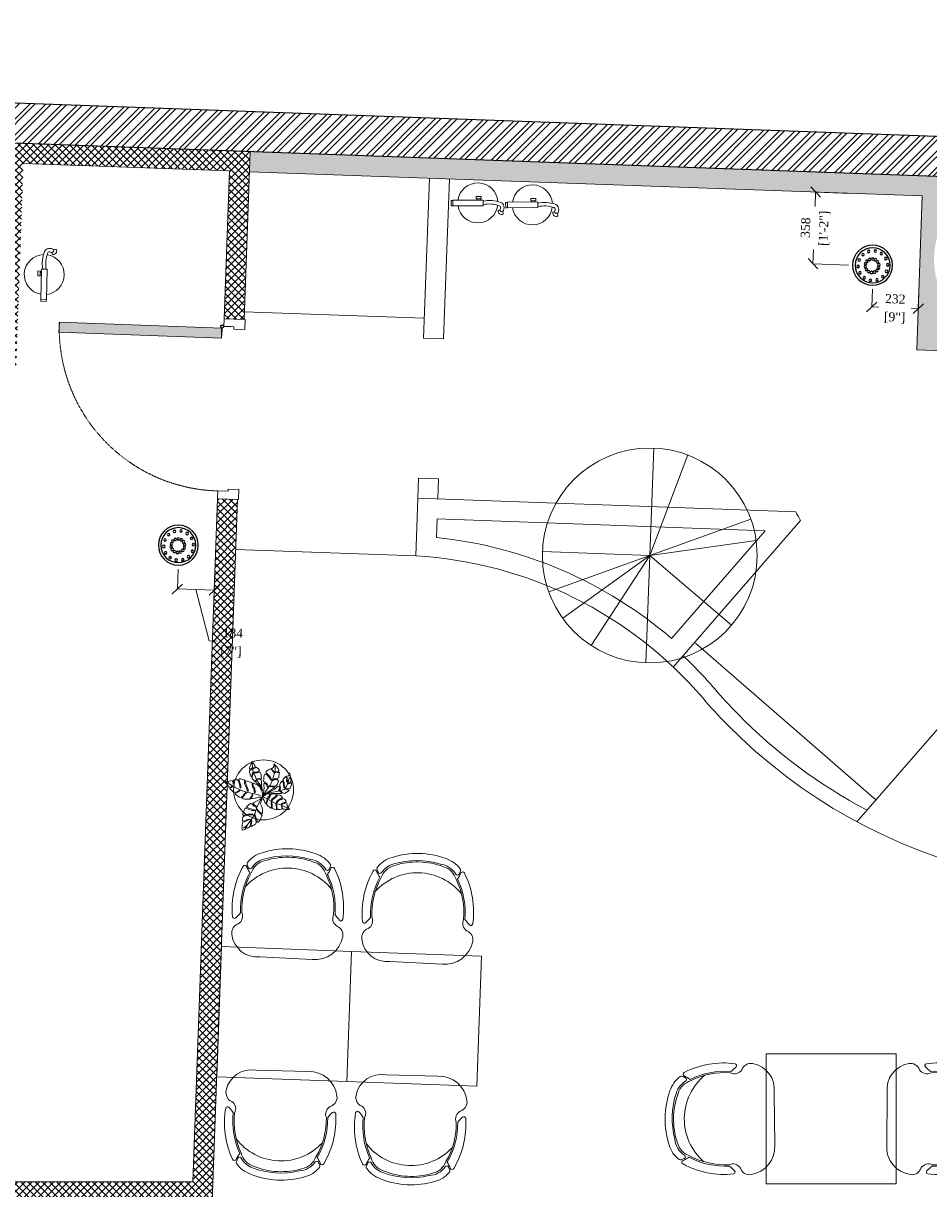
# Model space of a CAD drawing. Header units: millimetres. Extents: x 256680 to 410391, y -77299 to -22623.
# Tile 195 of 241: x 385179 to 389704, y -61474 to -55652. Entities that reach past the tile are written whole.
import ezdxf

# ---------------------------------------------------------------- set-up
doc = ezdxf.new("R2010")
doc.units = ezdxf.units.MM
doc.header["$LTSCALE"] = 2.5
doc.linetypes.add('HIDDEN2 IDS', pattern=[1.666875, 1.11125, -0.555625])
for name, color, linetype, lineweight in [('CKD Equipments', 252, 'Continuous', 0), ('ELEVATION 1', 143, 'Continuous', 18), ('ELEVATION 3', 23, 'Continuous', 13), ('FURNITURES', 30, 'Continuous', 15), ('HATCH LIGHT', 250, 'Continuous', 0), ('HATCH MEDIUM', 251, 'Continuous', 5), ('TREES', 55, 'Continuous', 5), ('WALL', 132, 'Continuous', 25)]:
    doc.layers.add(name, color=color, linetype=linetype, lineweight=lineweight)
doc.layers.add('CKD Plumbing', color=6, linetype='Continuous')
doc.styles.add('CKD_Dimension Text', font='BOOKOSI.TTF')
doc.dimstyles.new('CKD-Dimensions', dxfattribs={"dimtxt": 45, "dimasz": 50, "dimexe": 0, "dimexo": 20, "dimgap": 20, "dimtad": 0, "dimdec": 0, "dimzin": 4, "dimdsep": 46, "dimtxsty": 'CKD_Dimension Text', "dimblk": 'OBLIQUE', "dimcen": 12, "dimclrd": 150, "dimclre": 150, "dimclrt": 7, "dimadec": 0, "dimazin": 2, "dimtfac": 1, "dimtdec": 0, "dimtofl": 0, "dimtmove": 1, "dimatfit": 2, "dimfxl": 1, "dimtfillclr": 7, "dimtolj": 1, "dimtzin": 0, "dimlwd": -1, "dimlwe": -1, "dimarcsym": 0})

# ---------------------------------------------------------------- blocks, each defined once
blk = doc.blocks.new('*U86')
h = blk.add_hatch(color=252)
h.paths.add_polyline_path([(-0.002499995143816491, 0.0152739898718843, 0.7248630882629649), (-0.002499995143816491, 1.231393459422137e-14), (-0.002499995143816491, -0.03600251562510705), (-0.0004999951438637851, -0.03600251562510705), (-0.0004999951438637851, -0.0003832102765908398, 1.209795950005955)])
h.paths.add_polyline_path([(-0.006035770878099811, 0.007636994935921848, -1), (0.006035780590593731, 0.007636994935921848, -1)], flags=16)
blk.add_hatch(color=252).paths.add_polyline_path([(0.007637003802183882, 0.0101369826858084, -0.06360995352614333), (0.008020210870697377, 0.008136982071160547), (0.0436395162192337, 0.00813692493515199), (0.04363951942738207, 0.01013692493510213)])
blk.add_lwpolyline([(-0.002518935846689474, 0.01526776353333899, 0.7239173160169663), (-0.002499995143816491, 1.231393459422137e-14), (-0.002499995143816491, -0.03600251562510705), (-0.0004999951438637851, -0.03600251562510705), (-0.0004999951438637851, -0.0003832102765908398, 1.209795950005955), (-0.002499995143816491, 0.0152739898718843)], format="xyb")
blk.add_lwpolyline([(0.008020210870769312, 0.008136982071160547), (0.0436395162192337, 0.00813692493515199), (0.04363951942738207, 0.01013692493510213), (0.007637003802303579, 0.0101369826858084)])
blk.add_circle((4.85624696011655e-09, 0.007636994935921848), 0.006035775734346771)
blk = doc.blocks.new('*U96')
at = {"true_color": 0xffffff}
h = blk.add_hatch(color=7, dxfattribs=at)
h.dxf.hatch_style = 1
h.paths.add_polyline_path([(-47.52017644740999, -8.520233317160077), (-47.52017644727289, -821.9995470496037), (-97.52017644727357, -821.9995470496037), (-97.52017644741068, -8.520233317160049)])
for points in [[(-849.9994901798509, 50.99999999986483), (-849.9994901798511, 104.9994955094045), (-899.9994901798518, 104.9994955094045), (-899.9994901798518, -1.370974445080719e-10), (-860.9994901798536, -1.370974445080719e-10), (-860.9994901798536, 50.99999999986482), (-849.9994901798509, 50.99999999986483)], [(-50.00000000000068, 51.00000000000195), (-50.00000000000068, 104.9994955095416), (0, 104.9994955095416), (0, 0), (-38.99999999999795, 1.4210854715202e-14), (-38.99999999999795, 51.00000000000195), (-50.00000000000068, 51.00000000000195)]]:
    blk.add_lwpolyline(points)
blk.add_lwpolyline([(-47.52017644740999, -8.520233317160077), (-47.52017644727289, -821.9995470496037), (-97.52017644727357, -821.9995470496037), (-97.52017644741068, -8.520233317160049)], close=True)
at = {"color": 8, "linetype": 'HIDDEN2 IDS', "ltscale": 0.5}
blk.add_arc((-47.4982836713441, -8.467726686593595), 813.5355836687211, 179.4693141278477, 269.9984581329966, dxfattribs=at)
at = {"xscale": 1000, "yscale": 1000, "zscale": 1000, "rotation": 180}
blk.add_blockref('*U86', (-39.49996670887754, -0.3832099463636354), dxfattribs=at)
blk = doc.blocks.new('fe')
at = {"color": 1}
for p, q in [((-120.1766559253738, 44.70558930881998), (-121.9439615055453, 54.24889229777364)), ((-105.5614104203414, 35.20471108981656), (-98.87035802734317, 37.24250937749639))]:
    blk.add_line(p, q, dxfattribs=at)
for points in [[(-22.06789544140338, 14.16045847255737), (128.9422092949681, 14.16045847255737), (128.9422092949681, -14.16045847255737), (-22.06789544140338, -14.16045847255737)], [(128.9422092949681, 13.24089506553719), (138.3485272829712, 13.24089506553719), (138.3485272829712, -13.24089506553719), (128.9422092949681, -13.24089506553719)], [(-11.98682391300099, -20.0721128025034), (11.98682391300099, -20.0721128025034), (11.98682391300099, -32.14981809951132), (-11.98682391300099, -32.14981809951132)], [(-8.052146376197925, -14.16045847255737), (8.052146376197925, -14.16045847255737), (8.052146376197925, -20.0721128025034), (-8.052146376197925, -20.0721128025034)]]:
    blk.add_lwpolyline(points, close=True, dxfattribs=at)
for centre, radius, start, end in [((-113.8758932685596, 41.52544804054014), 17.13919037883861, 353.9086583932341, 111.4977863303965), ((4.784059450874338, 0), 100, 8.140707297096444, 173.3120532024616), ((-87.77755919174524, 23.6440291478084), 38.64312080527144, 146.9734630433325, 188.4435724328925), ((-101.5939094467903, 21.59307063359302), 24.67537348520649, 188.4435724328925, 251.1420191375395), ((-119.0950228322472, 54.7764816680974), 2.897378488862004, 111.4977863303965, 190.4916351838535), ((-117.3282643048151, 33.09549404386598), 11.95439864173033, 10.16238508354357, 103.7845410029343), ((-87.77755919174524, 23.6440291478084), 21.21119354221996, 146.9734630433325, 188.4435724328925), ((-101.5939094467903, 21.59307063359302), 7.24344622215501, 188.4435724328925, 251.1420191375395), ((-53.43427734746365, 152.4164030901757), 146.6477502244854, 249.8567409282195, 282.3503720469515), ((-99.71449078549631, 40.01419514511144), 2.897378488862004, 286.9384141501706, 353.9086583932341), ((-54.14073894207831, 149.9862411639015), 161.5506348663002, 249.9338390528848, 281.4510814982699), ((4.784059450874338, 0), 100, 183.6163695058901, 351.8592927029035)]:
    blk.add_arc(centre, radius, start, end, dxfattribs=at)
blk = doc.blocks.new('04P-CH~1')
blk.add_line((-0.6031483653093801, 0.6001817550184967), (-0.3259178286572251, 0.5969723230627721))
for centre, radius, start, end in [((-0.6123443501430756, 0.4516051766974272), 0.148860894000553, 86.45825840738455, 170.8444097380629), ((-0.3081052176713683, 0.4618155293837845), 0.1363255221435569, 9.13238634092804, 97.50786775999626), ((-0.7091651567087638, 0.4672097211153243), 0.05079066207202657, 170.8444097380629, 251.0023082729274), ((-0.2234067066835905, 0.4739772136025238), 0.05079066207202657, 290.5940558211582, 10.75195435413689), ((-0.3025703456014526, 0.3344026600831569), 0.4559836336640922, 173.9296067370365, 208.6243251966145), ((-0.7461821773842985, 0.3807082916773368), 0.01, 46.56635044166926, 168.9611198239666), ((-0.9103324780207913, 0.20732829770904), 0.2487591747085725, 38.01323135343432, 46.56635044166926), ((-0.7491188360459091, 0.3791521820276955), 0.04638056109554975, 334.7033744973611, 59.67207026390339), ((-0.1810154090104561, 0.3870668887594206), 0.04638056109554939, 121.9242938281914, 206.8929895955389), ((-0.6261439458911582, 0.3298946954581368), 0.4559836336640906, 332.97203889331, 7.666757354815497), ((-0.01507763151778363, 0.2198008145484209), 0.2487591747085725, 135.0300136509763, 143.5831327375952), ((-0.183994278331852, 0.388540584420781), 0.01, 12.63524426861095, 135.0300136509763), ((-0.3124619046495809, 0.3390812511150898), 0.4024527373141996, 176.9456822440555, 208.3688467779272), ((-0.3123134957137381, 0.339010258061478), 0.3953949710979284, 177.0536994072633, 208.5231631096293), ((-0.6165329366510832, 0.3347719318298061), 0.395394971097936, 333.0732009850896, 4.542664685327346), ((-0.6163865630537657, 0.3348470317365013), 0.4024527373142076, 333.2275173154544, 4.650681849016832), ((-0.4650128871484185, 0.4209880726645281), 0.2984630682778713, 220.6847974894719, 320.3883365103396), ((-0.5508516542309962, 0.06342454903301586), 0.143257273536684, 143.8869854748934, 158.532609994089), ((-0.6656831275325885, 0.118019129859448), 0.01, 32.67559531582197, 154.5720803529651), ((-0.5650891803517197, 0.1825388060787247), 0.1, 198.8657511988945, 254.7714601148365), ((-0.565089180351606, 0.1825388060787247), 0.1095070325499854, 212.675595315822, 265.1902148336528), ((-0.359496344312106, 0.1854030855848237), 0.1, 286.8249039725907, 342.7306128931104), ((-0.359496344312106, 0.1854030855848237), 0.1095070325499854, 286.8249039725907, 328.9207687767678), ((-0.2571440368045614, 0.1237108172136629), 0.01, 27.02428373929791, 148.9207687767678), ((-0.37041003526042, 0.06593842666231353), 0.143257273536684, 23.06375409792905, 37.70937861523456), ((-0.37041003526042, 0.06593842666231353), 0.1371488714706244, 18.89788410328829, 27.02428373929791), ((-0.6934768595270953, 0.1195123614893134), 0.01, 200.825950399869, 338.532609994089), ((-0.6722474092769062, 0.1012386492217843), 0.01, 162.6984799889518, 217.1873220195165), ((-0.5508516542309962, 0.06342454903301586), 0.1371488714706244, 154.5720803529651, 162.6984799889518), ((-0.565089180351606, 0.1825388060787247), 0.1445087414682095, 217.1873220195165, 254.7714601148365), ((-0.4661007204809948, 0.4572993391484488), 0.3918096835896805, 251.3561602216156, 290.2402038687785), ((-0.5751096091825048, 0.06345261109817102), 0.01, 75.17077140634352, 85.19021483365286), ((-0.4624460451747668, 0.4792239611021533), 0.4207656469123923, 254.8304803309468, 288.6631076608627), ((-0.359496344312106, 0.1854030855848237), 0.1445087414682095, 286.8249039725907, 324.4090420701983), ((-0.2501148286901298, 0.1071197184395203), 0.01, 324.4090420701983, 18.89788410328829), ((-0.2294026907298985, 0.125977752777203), 0.01, 203.063754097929, 340.7704136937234), ((-0.466082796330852, 0.45601277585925), 0.4350317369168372, 251.6489727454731, 289.9473913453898)]:
    blk.add_arc(centre, radius, start, end)
blk = doc.blocks.new('Table chair 1')
at = {"layer": 'FURNITURES'}
blk.add_lwpolyline([(-325, 325.0000000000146), (-325, -324.9999999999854), (325, -325.0000000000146), (325, 324.9999999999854)], close=True, dxfattribs=at)
at = {"layer": 'FURNITURES', "xscale": 946.5666576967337, "yscale": 946.5666576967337, "zscale": 946.5666576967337, "rotation": 180}
blk.add_blockref('04P-CH~1', (-439.7115410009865, 845.5426168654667), dxfattribs=at)
at = {"layer": 'FURNITURES', "xscale": -946.5666576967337, "yscale": 946.5666576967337, "zscale": 946.5666576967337}
blk.add_blockref('04P-CH~1', (-439.7115410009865, -849.997165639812), dxfattribs=at)
blk = doc.blocks.new('t')
for p, q in [((119721.3923852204, -21429.1354125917), (119721.3923852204, -20655.60342287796)), ((119721.3923852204, -21429.1354125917), (120009.051356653, -20711.07966596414)), ((119721.3923852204, -21429.1354125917), (120195.5751402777, -20817.98694133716)), ((119721.3923852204, -21429.1354125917), (120383.5640484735, -21029.28490615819)), ((118947.8603955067, -21429.1354125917), (120494.9243749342, -21429.1354125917)), ((119721.3923852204, -21429.1354125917), (118988.2113261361, -21675.70644436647)), ((119721.3923852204, -21429.1354125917), (119433.7334137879, -22147.19115921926)), ((119721.3923852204, -21429.1354125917), (119586.6061721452, -22190.83378850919)), ((119721.3923852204, -21429.1354125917), (120200.6937783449, -22036.27782888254))]:
    blk.add_line(p, q)
blk.add_circle((119721.3923852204, -21429.1354125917), 773.5319897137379)
blk = doc.blocks.new('sdfvx')
at = {"layer": 'TREES'}
for p, q in [((2.86361204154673, 3.21350058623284), (23.73006125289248, -7.450467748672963)), ((23.73006125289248, -7.450467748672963), (56.91737611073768, -26.32399523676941)), ((56.91737611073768, -26.32399523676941), (77.69897901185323, -35.44267033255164)), ((77.69897901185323, -35.44267033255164), (104.4082512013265, -43.87995524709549)), ((104.4082512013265, -43.87995524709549), (135.6654313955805, -59.10325100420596)), ((135.6654313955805, -59.10325100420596), (160.2256677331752, -69.68472845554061))]:
    blk.add_line(p, q, dxfattribs=at)
for points in [[(-1.311514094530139, 38.92972212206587), (-10.18105905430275, 63.84178030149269), (-20.10781587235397, 72.73270872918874), (-38.51009541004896, 89.06188571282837), (-41.00375610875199, 94.81125571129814), (-39.95501727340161, 99.22217654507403), (-37.27780286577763, 106.3019538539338), (-39.71516043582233, 109.5550929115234), (-43.78725724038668, 101.4316020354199), (-47.33390058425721, 96.9648959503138), (-51.68741337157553, 101.3227528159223), (-56.33076659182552, 106.5515860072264), (-63.76170922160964, 112.5956916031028), (-64.33504865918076, 123.0454583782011), (-61.424304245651, 131.750439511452), (-57.40851056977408, 142.3701613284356), (-57.86709755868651, 150.7299625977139), (-62.51677031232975, 147.2511340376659), (-63.10268564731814, 140.285516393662), (-66.71195165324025, 129.6073794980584), (-69.91037571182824, 124.6759726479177), (-73.0441718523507, 128.8585132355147), (-76.69494113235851, 140.9945287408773), (-81.1005205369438, 153.6537210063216), (-79.58471439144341, 161.3151002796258), (-71.04017900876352, 168.7959341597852), (-62.37895638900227, 177.0893292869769), (-67.7228996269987, 177.4425510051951), (-73.12940235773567, 171.5842809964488), (-80.68134650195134, 171.0106802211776), (-79.85981813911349, 182.5040589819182), (-74.73891203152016, 195.0384605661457), (-69.73484139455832, 206.7602703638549), (-65.60221224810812, 218.192583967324), (-52.07883578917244, 202.5644181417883), (-49.18072314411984, 193.8541265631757), (-45.23380849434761, 189.5546949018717), (-48.25917171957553, 182.9396082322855), (-55.81326935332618, 179.4634602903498), (-58.1985749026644, 174.4151623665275), (-51.5744312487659, 177.1956095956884), (-43.20720780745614, 180.5549172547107), (-40.12547828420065, 184.6737120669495), (-32.80914716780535, 180.7195517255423), (-24.68177326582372, 173.7459938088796), (-18.76455375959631, 162.9430662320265), (-29.34193159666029, 155.7543889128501), (-42.00637929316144, 154.2566055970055), (-50.89481238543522, 153.0456683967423), (-51.07211702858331, 148.9241929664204), (-42.30037847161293, 149.322518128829), (-31.90238100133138, 149.4872135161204), (-21.44385118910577, 152.9607316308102), (-15.11163098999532, 153.7095978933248), (-10.00545426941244, 145.9260678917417), (-8.329155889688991, 134.4884337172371), (-9.380048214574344, 127.1749657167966), (-7.470219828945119, 117.3625353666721), (-13.92135852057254, 112.8985200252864), (-26.64210934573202, 113.8969676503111), (-32.91594339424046, 113.5544277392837), (-32.97641256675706, 110.2455440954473), (-27.10916935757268, 110.646560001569), (-14.04021384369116, 109.1833100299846), (-8.172970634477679, 109.584325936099), (-7.19934529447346, 90.36852299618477), (-5.877515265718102, 70.68791770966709), (-1.82647467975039, 49.78576445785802)], [(165.2719896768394, 149.4050893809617), (168.0412583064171, 135.6687579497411), (170.3002898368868, 123.2006444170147), (173.6174930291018, 104.0027203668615), (174.1797136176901, 97.3441744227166), (162.8334602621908, 88.85495952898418), (155.3896734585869, 86.38274740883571), (153.3315898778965, 82.63064340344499), (157.8675081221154, 82.48481838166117), (165.2399933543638, 84.46132247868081), (171.4092120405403, 88.63464510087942), (176.3699911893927, 87.92181710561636), (177.7106247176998, 79.63350640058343), (174.0192479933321, 71.56230554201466), (168.4783153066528, 54.14323677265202), (162.5228676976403, 51.45710926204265), (150.8280943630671, 51.11364554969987), (141.0490055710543, 53.53078862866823), (137.7875849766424, 51.97551327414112), (142.0385715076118, 49.84676486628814), (155.0765259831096, 45.44338211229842), (163.0137867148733, 44.30285529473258), (160.9557031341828, 40.55075128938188), (154.2191613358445, 35.95299534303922), (144.2211916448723, 29.7999132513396), (134.0808302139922, 22.6553847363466), (122.4599133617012, 26.34914407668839), (113.0395495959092, 34.78649451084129), (105.244758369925, 36.91850841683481), (109.2107985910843, 32.80673504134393), (116.1533276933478, 28.26731363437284), (115.5122112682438, 23.80559634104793), (108.8495186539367, 23.24501265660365), (87.09071751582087, 23.33571784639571), (50.44957893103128, 25.56490702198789), (31.88103775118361, 26.71515929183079), (52.65531230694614, 37.39151804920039), (75.6276555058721, 49.26994274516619), (91.72870800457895, 66.18355778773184), (103.0672334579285, 64.0482885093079), (104.2653974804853, 54.76849071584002), (97.80613725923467, 41.5292146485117), (99.57673421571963, 39.75688023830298), (106.3870620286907, 48.39186936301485), (109.0176490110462, 59.65142662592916), (105.8351169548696, 69.21636371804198), (104.4944834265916, 77.50467442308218), (110.0303135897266, 87.84076392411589), (118.0464628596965, 97.82044955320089), (126.7596520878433, 91.50863281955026), (127.1029990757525, 76.27991249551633), (130.8476107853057, 60.05644971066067), (135.3097503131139, 55.87344230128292), (133.8292653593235, 66.71172003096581), (131.9950947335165, 78.61283059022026), (132.5700752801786, 89.66175821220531), (128.7490521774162, 98.30648291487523), (124.6430900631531, 104.968233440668), (130.5324722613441, 114.2415611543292), (137.7676609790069, 122.3095473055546), (142.4486741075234, 126.6967142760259), (147.1905723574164, 117.4136611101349), (147.1777492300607, 99.70624846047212), (150.4314419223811, 90.63703964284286), (152.3496813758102, 96.9391614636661), (151.227850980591, 113.7976566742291), (150.3120783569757, 121.51896440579), (146.8446777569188, 129.100917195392), (156.6263214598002, 130.225289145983), (161.3047092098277, 131.0709512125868)], [(-226.3925311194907, 96.29935904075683), (-222.4654913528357, 90.63831571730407), (-218.0922489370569, 84.28750535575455), (-214.3365367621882, 76.70487013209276), (-209.3480222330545, 68.50492093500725), (-205.8379376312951, 62.27814009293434), (-199.3023901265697, 61.77919851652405), (-192.4570504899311, 63.43669180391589), (-184.9919224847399, 69.40697365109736), (-184.1929219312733, 65.77070567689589), (-190.2394092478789, 60.4769138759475), (-199.6742223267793, 59.19150914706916), (-200.2939402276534, 54.87871046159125), (-197.0295536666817, 50.00779412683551), (-188.9581228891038, 41.80502143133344), (-182.0574470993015, 34.65086800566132), (-173.8000297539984, 27.74192986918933), (-164.1173309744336, 30.75244391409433), (-154.8661758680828, 33.8249676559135), (-147.9566012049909, 38.99474006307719), (-141.9101211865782, 44.2884810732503), (-137.8422882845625, 41.94323428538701), (-144.9377790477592, 35.47961719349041), (-151.7854472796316, 30.74117033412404), (-159.8038704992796, 27.05134274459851), (-164.9229649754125, 25.14580054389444), (-168.4397534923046, 22.12968016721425), (-163.3870817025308, 17.44196942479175), (-150.8781807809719, 6.400614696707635), (-141.0162698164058, 1.462072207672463), (-132.0771649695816, -0.702802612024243), (-118.8754827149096, 8.404856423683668), (-112.4549123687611, 19.36725050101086), (-103.6309183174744, 28.66378237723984), (-97.71283058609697, 26.93300581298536), (-106.5346296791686, 20.7174985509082), (-112.0300726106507, 10.0623395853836), (-119.2495025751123, 2.736193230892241), (-124.8644389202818, -2.619557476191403), (-124.6209990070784, -7.056385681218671), (-118.4572837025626, -10.14301662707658), (-108.5311450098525, -11.56933078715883), (-96.63080498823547, -11.51859467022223), (-81.27790417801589, -11.963966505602), (-74.49001788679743, -4.575810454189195), (-66.77255109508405, 9.281569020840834), (-61.95434987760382, 21.35460219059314), (-59.86298373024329, 14.45129063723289), (-66.71728540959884, 0.4699324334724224), (-70.11232238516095, -4.764632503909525), (-71.84090343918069, -7.597587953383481), (-69.992899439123, -10.06403063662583), (-59.20134480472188, -8.533410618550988), (-44.64743724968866, -5.34246368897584), (-36.44528558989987, -3.439765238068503), (-25.8374593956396, -0.1220160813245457), (-18.19093154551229, 0.9801830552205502), (-0.1246812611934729, 1.025312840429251), (-1.286474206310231, 14.39779702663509), (-2.260163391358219, 32.14509972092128), (-6.445294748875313, 42.87077938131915), (-12.97413833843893, 52.61262217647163), (-16.7895692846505, 62.84490567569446), (-27.51244310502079, 70.98850229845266), (-39.34628997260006, 77.53100899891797), (-56.60471859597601, 86.17349640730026), (-59.32032619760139, 82.6020310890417), (-58.71176529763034, 71.50994024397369), (-53.10804912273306, 61.46086233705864), (-47.62820897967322, 50.54919425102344), (-45.41734941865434, 38.34647443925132), (-46.34911028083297, 28.79632798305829), (-49.61802039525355, 27.50526613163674), (-52.69874898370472, 30.58906345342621), (-50.90156488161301, 43.09619487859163), (-57.05857627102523, 55.42572704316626), (-61.18393298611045, 63.50164672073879), (-64.81125287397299, 78.10879951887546), (-64.18708188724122, 88.58358651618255), (-76.39276825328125, 92.53835305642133), (-88.59851778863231, 96.49318051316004), (-100.6802576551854, 101.3105271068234), (-104.6905667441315, 97.92510100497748), (-104.819029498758, 90.90059355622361), (-99.15997717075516, 72.03986893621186), (-94.17372806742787, 60.75890525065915), (-90.23435792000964, 51.38915101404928), (-86.54499796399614, 37.21325272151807), (-91.29451836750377, 34.81443619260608), (-97.07969755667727, 49.73165772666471), (-102.7410007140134, 65.5114694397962), (-110.9296667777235, 82.0946140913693), (-111.5382349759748, 93.18665414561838), (-109.8672555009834, 101.7502418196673), (-113.6252258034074, 106.2519133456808), (-126.6320930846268, 110.7620248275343), (-132.5501103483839, 112.4927912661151), (-142.2306214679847, 112.5632510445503), (-145.3158031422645, 109.4850600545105), (-141.1905168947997, 101.4091505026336), (-139.0415564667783, 88.7751559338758), (-133.3803164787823, 72.99540513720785), (-132.5858394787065, 63.19715897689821), (-133.3914734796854, 57.59051560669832), (-136.7820646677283, 58.51788819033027), (-138.6256155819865, 67.14631918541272), (-142.0073078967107, 80.39761760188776), (-145.6346277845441, 95.0047704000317), (-151.6698803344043, 105.1159087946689), (-161.469892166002, 110.4857260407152), (-166.8966542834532, 109.5047837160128), (-174.915007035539, 105.8149460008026), (-180.2842526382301, 99.10327999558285), (-175.6698284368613, 85.23467773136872), (-179.4345099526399, 80.49339724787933), (-180.9084163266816, 88.62854378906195), (-184.6022293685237, 96.64245376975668), (-187.3730953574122, 101.8826758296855), (-194.7120187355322, 99.85593773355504), (-204.51647635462, 99.0638174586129), (-210.9302723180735, 97.34431447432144), (-219.4997399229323, 99.0158540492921)], [(165.1122014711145, -71.19605071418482), (159.6348838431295, -74.08447243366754), (154.6325227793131, -75.2957577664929), (145.4412452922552, -74.29670194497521), (134.3576304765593, -73.02573096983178), (125.4364802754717, -72.38715459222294), (121.158650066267, -68.55571661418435), (120.5327485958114, -61.71067725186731), (119.4573196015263, -53.51428391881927), (116.3941203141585, -52.43074432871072), (117.7865569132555, -58.42098873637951), (117.9611807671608, -66.16622695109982), (116.4246807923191, -72.3789326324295), (113.3145938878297, -73.86207220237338), (106.1497755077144, -74.44091214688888), (99.25508441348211, -75.38023153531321), (93.80304759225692, -75.24019343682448), (87.54404403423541, -69.51570281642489), (86.65135993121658, -57.80715969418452), (86.11770960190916, -48.08024363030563), (85.67295846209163, -39.97452597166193), (81.70728170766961, -40.69134342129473), (82.19404441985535, -52.98493864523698), (84.03283401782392, -64.82937842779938), (85.55953333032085, -72.12562369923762), (85.96225830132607, -76.04356537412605), (83.93413416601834, -76.71713097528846), (73.97783104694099, -74.3214900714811), (65.64374526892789, -71.83723408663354), (57.62507253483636, -69.39830066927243), (58.12809191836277, -59.1770183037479), (57.73196389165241, -46.25317024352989), (56.07258912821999, -35.39950340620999), (56.30229210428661, -29.32068458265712), (53.87151346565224, -26.07631863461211), (52.06655123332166, -29.67708350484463), (53.04981415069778, -40.75526208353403), (55.16031829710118, -50.70876060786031), (54.83844924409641, -59.6693646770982), (51.13796056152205, -67.50115737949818), (47.03968612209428, -64.66051259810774), (41.68148770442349, -59.38717709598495), (33.7096952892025, -54.38161530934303), (25.83007624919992, -46.494217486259), (25.97413962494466, -34.2912673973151), (29.22828260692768, -20.6052285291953), (28.51348194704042, -12.13899076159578), (25.80764410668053, -15.28859038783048), (24.85661399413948, -21.9070879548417), (24.0834673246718, -31.76789087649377), (22.9981744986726, -37.08038757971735), (23.31032065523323, -41.62869379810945), (20.47188512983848, -41.22083119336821), (16.64533253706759, -36.48919436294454), (11.42466372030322, -28.01887607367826), (8.681661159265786, -20.22624457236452), (3.957563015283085, -10.54051976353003), (0, 0), (6.899559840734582, 7.693825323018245), (15.73507044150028, 13.17938021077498), (21.95697974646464, 18.397110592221), (29.34816374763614, 20.55179583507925), (39.66676022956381, 20.67746073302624), (45.97272187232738, 17.51963914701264), (43.21999641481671, 11.80336036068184), (36.54521493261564, 3.433959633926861), (32.2155651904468, -2.055726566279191), (31.26620010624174, -6.422762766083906), (37.25841373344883, -7.283800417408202), (41.9486918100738, -1.524269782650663), (48.58304898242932, 13.28442921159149), (52.68785719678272, 19.4497517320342), (56.87997733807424, 21.7424551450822), (65.2157354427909, 21.50971131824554), (74.99248279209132, 20.10486361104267), (81.52487322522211, 18.52282640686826), (84.85494020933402, 12.57587451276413), (78.63135857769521, 5.106631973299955), (66.0080473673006, -4.338096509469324), (57.21622796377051, -11.75996601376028), (54.59770205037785, -18.78218474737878), (56.71313811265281, -21.98123825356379), (62.66659245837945, -14.15151627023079), (71.0524977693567, -7.314648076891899), (79.61795155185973, -1.468623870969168), (86.60808290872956, 6.855515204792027), (92.01968812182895, 13.15472458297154), (97.60758221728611, 13.96015711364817), (106.6629951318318, 12.01557987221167), (113.2842993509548, 8.812445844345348), (122.3276488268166, -2.14704995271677), (113.4087759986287, -6.002404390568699), (97.0898375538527, -16.52447043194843), (89.33468786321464, -23.45197363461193), (85.41102997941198, -28.356617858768), (84.055680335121, -33.30864524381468), (88.96753305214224, -32.72773458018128), (94.2902317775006, -24.80737758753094), (105.1101826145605, -16.71189169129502), (114.6201327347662, -13.25333722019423), (125.3479101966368, -8.03968736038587), (133.0059545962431, -10.74846521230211), (138.6342098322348, -16.38227003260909), (142.1001340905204, -21.38375129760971), (143.1823083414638, -27.89596717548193), (131.4127104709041, -33.0366892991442), (120.8660833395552, -36.98966086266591), (114.1039899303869, -41.48644248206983), (116.8955378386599, -44.46098424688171), (124.5131579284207, -40.73046383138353), (131.9949134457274, -37.94546483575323), (142.497927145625, -32.05613799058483), (145.7859679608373, -33.81531390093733), (147.3142691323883, -38.86003688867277), (150.9548172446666, -51.6067563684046), (157.4370604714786, -60.2584055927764), (163.3337706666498, -68.50420201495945)], [(-123.2780142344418, -201.73489769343), (-115.2066815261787, -199.7805871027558), (-109.679582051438, -197.4606886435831), (-103.9333349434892, -193.6151769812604), (-101.8925801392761, -186.6421274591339), (-99.5596147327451, -177.6349980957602), (-96.57946418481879, -178.582241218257), (-97.67552549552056, -186.2100534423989), (-96.1515603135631, -190.0621558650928), (-92.95226943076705, -189.4838365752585), (-86.11519559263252, -185.2761035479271), (-79.49732525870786, -182.5938720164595), (-75.71347223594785, -177.9474132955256), (-74.03284148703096, -166.2514108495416), (-71.84071886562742, -150.9957864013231), (-70.59851701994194, -142.3509393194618), (-67.76186178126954, -140.6824777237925), (-66.8929615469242, -145.4785380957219), (-68.23920510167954, -160.5870250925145), (-71.64019549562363, -175.7915444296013), (-68.37040910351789, -178.33745741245), (-59.49758831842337, -173.5302441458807), (-52.87971798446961, -170.8480126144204), (-46.69770179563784, -167.5841867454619), (-41.82300744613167, -162.5754050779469), (-39.41690130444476, -153.0597684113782), (-41.87760970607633, -137.6545829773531), (-45.21259385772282, -124.7189077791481), (-50.00104038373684, -111.0553116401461), (-48.7614910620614, -106.0432549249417), (-45.56477493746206, -109.097685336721), (-43.53461563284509, -116.655695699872), (-39.47157403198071, -128.1389361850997), (-33.81150428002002, -142.9658124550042), (-33.57289122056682, -152.9110346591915), (-25.72076931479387, -152.4822763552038), (-17.45219552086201, -141.1643378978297), (-13.6438305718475, -135.9658892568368), (-10.3906131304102, -128.1655226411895), (-3.772055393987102, -112.7635312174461), (-12.25726236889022, -100.034499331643), (-20.98004995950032, -93.42659581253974), (-31.44167332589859, -83.09999390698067), (-34.48959639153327, -75.39573827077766), (-35.2854968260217, -70.09115034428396), (-32.08878799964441, -73.14563154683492), (-28.02317164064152, -80.99612233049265), (-18.28695319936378, -89.14236858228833), (-7.752189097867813, -98.96046318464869), (-2.447023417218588, -101.7988972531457), (-1.28046659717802, -97.29531730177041), (-1.050730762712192, -81.23869500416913), (-2.78338171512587, -64.38107485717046), (-6.191436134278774, -51.95391708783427), (-12.79871096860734, -40.10508873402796), (-11.55650912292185, -31.46024165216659), (-1.794020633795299, -3.278858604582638), (-15.61432344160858, -12.7114610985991), (-30.08703137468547, -19.45518038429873), (-56.75696432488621, -34.4172122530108), (-57.04924539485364, -36.45128196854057), (-52.39048992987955, -45.62321915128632), (-38.47434044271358, -56.13844028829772), (-36.44418113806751, -63.69645065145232), (-41.67628384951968, -60.34954994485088), (-56.39363152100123, -51.79527082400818), (-64.24902534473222, -39.56886256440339), (-70.28232624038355, -38.18290387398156), (-71.02009217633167, -37.84993891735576), (-73.43187350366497, -39.17785118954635), (-84.85136062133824, -46.36029616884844), (-93.43426296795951, -51.87426942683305), (-98.30895001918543, -56.8830003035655), (-95.55066279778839, -62.98858607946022), (-83.63020154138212, -66.77753831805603), (-70.32934817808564, -71.80292892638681), (-53.53949032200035, -77.84862944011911), (-46.27186008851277, -81.48802069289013), (-49.47115097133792, -82.06633998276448), (-63.28358127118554, -80.60066283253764), (-81.60004223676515, -74.33554868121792), (-99.8434402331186, -67.56196789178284), (-106.5317283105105, -67.11992648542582), (-111.6987037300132, -74.16277786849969), (-116.5081930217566, -89.5612709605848), (-120.7331274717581, -100.8916754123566), (-122.1214698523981, -110.5535573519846), (-110.5611399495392, -109.6196074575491), (-88.89129729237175, -103.3910471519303), (-71.2245889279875, -103.3344877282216), (-59.30155291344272, -103.4906902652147), (-60.39496899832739, -107.4857629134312), (-73.26269850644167, -106.6747976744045), (-86.56884961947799, -108.9149370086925), (-101.7669697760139, -113.4783514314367), (-115.0731208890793, -115.7184907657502), (-121.6204957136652, -121.5249545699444), (-122.7922798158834, -133.294074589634), (-123.0924333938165, -146.2264239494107), (-109.4235761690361, -145.0764370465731), (-97.13253629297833, -139.0572620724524), (-81.93441613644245, -134.4938476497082), (-73.28374127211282, -135.7368869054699), (-83.60981960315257, -138.9243100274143), (-99.89869602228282, -143.8499559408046), (-113.4267177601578, -151.2484887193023), (-121.9338973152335, -152.6211541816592), (-124.1990197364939, -168.3853061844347), (-126.0988539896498, -181.6068101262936), (-127.3410558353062, -190.251657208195), (-125.454391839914, -195.1939628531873)]]:
    blk.add_lwpolyline(points, close=True, dxfattribs=at)
for points in [[(-7.681071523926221, 66.80012284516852), (-34.49221871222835, 102.5841648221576), (-43.18869554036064, 125.8125939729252), (-58.32790850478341, 156.1872268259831), (-62.14333606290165, 181.6171411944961), (-63.40039723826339, 210.4116736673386)], [(2.172293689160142, 10.23895839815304), (5.01913619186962, 26.52723592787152), (7.723509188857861, 41.82402636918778), (8.443506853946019, 57.40590531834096), (7.250515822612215, 73.76867225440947), (6.690913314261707, 83.96867231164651), (10.94444745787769, 85.38138814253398), (20.79221974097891, 79.91849897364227), (26.66877881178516, 71.48441403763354), (30.34733240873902, 61.84820224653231), (35.23942806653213, 64.18112034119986), (32.33935057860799, 72.1875064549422), (26.81896892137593, 83.1003345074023), (15.1293685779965, 89.83983993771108), (6.347495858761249, 99.19740276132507), (6.922546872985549, 110.2463202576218), (7.072673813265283, 121.8623016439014), (9.06469198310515, 132.2016058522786), (13.89072952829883, 141.121774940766), (20.97827574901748, 141.115304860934), (36.27781666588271, 127.7853236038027), (43.99364888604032, 114.533107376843), (50.78859866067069, 101.9191688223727), (54.90221820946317, 105.8819125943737), (50.79880370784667, 116.0851273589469), (43.79021649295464, 127.2117997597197), (30.54621154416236, 140.7524207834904), (22.18927019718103, 149.542970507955), (22.26567429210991, 157.1216577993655), (29.78318394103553, 163.6311640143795), (36.94451617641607, 167.6619271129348), (48.85554503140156, 173.0341110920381), (57.85104789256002, 165.1637636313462), (64.2923824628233, 153.6126477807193), (70.59896813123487, 151.694478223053), (68.9021571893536, 157.5040458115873), (61.04123738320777, 166.2233208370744), (53.95879368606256, 173.3127701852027), (55.37838622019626, 176.1446618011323), (65.72989334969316, 181.234880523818), (68.50287937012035, 193.4859350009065), (70.14128233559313, 204.8880619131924), (77.57734853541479, 196.7358406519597), (85.86305877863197, 187.4495727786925), (95.28086763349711, 175.4707073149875), (99.17057422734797, 163.7802365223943), (95.69289811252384, 157.1962409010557), (81.72888820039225, 155.1549321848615), (73.86031095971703, 153.2497129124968), (76.26691451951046, 148.8560657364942), (88.17531799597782, 150.6867448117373), (96.96484814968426, 151.9536762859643), (103.2027503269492, 153.081252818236), (101.4218778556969, 140.6876388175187), (100.2082653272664, 128.7185190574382), (98.28754872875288, 118.8749228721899), (91.19738442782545, 115.3399388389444), (73.54716348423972, 112.3103476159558), (66.38576078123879, 108.2795946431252), (63.12179257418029, 103.182855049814), (69.43092585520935, 104.8061497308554), (77.01711899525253, 108.2699098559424), (88.71189232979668, 108.6133735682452), (96.21911916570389, 100.9568805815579), (93.79976294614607, 87.64310498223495), (88.40640228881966, 78.29850256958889), (81.38235926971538, 68.1762066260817), (73.30262903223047, 68.32524635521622), (56.00858550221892, 67.77439824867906), (44.95237368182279, 68.35113680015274), (48.06877715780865, 65.37346082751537), (57.35177394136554, 63.02760257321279), (70.39228332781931, 62.16573484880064), (72.51649548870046, 59.33057773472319), (68.40288323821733, 55.36788475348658), (58.90100555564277, 49.14351783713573), (48.26455211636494, 42.0702741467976), (2.172286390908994, 10.23890760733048)], [(7.138253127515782, 16.60915033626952), (24.59276228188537, 42.94186732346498), (45.6648062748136, 73.30866369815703), (59.86306782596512, 105.1690744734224), (68.81554804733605, 135.7593999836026), (76.49090524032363, 164.5093209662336), (77.14228988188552, 183.1369358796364), (72.54540875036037, 196.9529403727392)], [(-11.40078712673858, 11.44930280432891), (-48.75937883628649, 21.21930921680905), (-90.00426266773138, 28.46645945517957), (-123.2928338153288, 38.97219290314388), (-167.0562521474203, 59.34661203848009), (-204.3439049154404, 81.8717987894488), (-215.3124840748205, 91.37120912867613)], [(49.03523715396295, 29.81602521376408), (74.41155853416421, 33.75929782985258), (106.0257893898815, 38.83019776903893), (132.5393896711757, 47.16389272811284), (145.4528075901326, 66.5594655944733), (156.6719694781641, 95.30612107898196), (163.7088356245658, 123.1358296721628)], [(-10.88834438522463, -12.35246399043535), (-37.97329583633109, -67.1098476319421), (-48.53962773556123, -100.8849122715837), (-65.42889637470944, -131.6753483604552), (-95.41033260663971, -170.445911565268), (-117.8161125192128, -189.025237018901)]]:
    blk.add_lwpolyline(points, dxfattribs=at)
for radius, start, end in [(74.10272323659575, 67.95600812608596, 75.26503663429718), (74.10272323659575, 51.32077306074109, 54.25267464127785), (74.10272323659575, 9.822767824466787, 13.08212103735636), (101.629737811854, 19.22151081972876, 20.02125703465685), (101.629737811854, 238.6692265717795, 240.9864653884)]:
    blk.add_arc((2.600023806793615, 7.311754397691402), radius, start, end, dxfattribs=at)
blk = doc.blocks.new('100 DNT')
at = {"layer": 'CKD Plumbing'}
for centre, radius in [((-0.1292388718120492, -4.683218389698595), 101.6), ((-0.1292388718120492, -4.683218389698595), 88.89999999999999), ((-44.99260977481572, 54.56406472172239), 6.35), ((-14.03453320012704, 67.29299541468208), 6.35), ((19.38060604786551, 65.32915967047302), 6.35), ((-76.71216321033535, -2.476868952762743), 6.35), ((-67.361996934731, 29.66348842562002), 6.35), ((-31.81226021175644, -2.476868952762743), 6.35), ((-31.81226021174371, -2.476868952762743), 6.35), ((-31.8122602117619, -2.476868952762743), 6.35), ((-31.81226021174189, -2.476868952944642), 6.35), ((-31.81226021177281, -2.476868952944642), 6.35), ((-31.81226021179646, -2.476868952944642), 6.35), ((-31.8122602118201, -2.476868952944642), 6.35), ((-31.81226021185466, -2.476868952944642), 6.35), ((-31.81226021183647, -2.476868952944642), 6.35), ((-31.81226021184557, -2.476868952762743), 6.35), ((-31.81226021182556, -2.476868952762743), 6.35), ((-31.8122602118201, -2.476868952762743), 6.35), ((-31.81226021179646, -2.476868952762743), 6.35), ((-31.81226021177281, -2.476868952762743), 6.35), ((-31.8122602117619, -2.476868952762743), 6.35), ((-31.8122602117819, -2.476868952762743), 6.35), ((-31.81226021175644, -2.476868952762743), 6.35), ((-31.81226021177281, -2.476868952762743), 6.35), ((-31.81226021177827, -2.476868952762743), 6.35), ((-31.81226021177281, -2.476868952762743), 6.35), ((-31.812260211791, -2.476868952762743), 6.35), ((-31.81226021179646, -2.476868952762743), 6.35), ((-31.81226021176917, -2.476868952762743), 6.35), ((-31.81226021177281, -2.476868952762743), 6.35), ((-31.81226021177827, -2.476868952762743), 6.35), ((-31.81226021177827, -2.476868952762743), 6.35), ((-31.81226021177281, -2.476868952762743), 6.35), ((-26.26395801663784, 11.87497228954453), 6.35), ((-15.03807992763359, 22.39821634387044), 6.35), ((-0.3580487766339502, 27.00860566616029), 6.35), ((14.86857522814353, 24.79299610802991), 6.35), ((27.62597246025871, 16.19021631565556), 6.35), ((35.38738393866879, 2.90415233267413), 6.35), ((48.63452983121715, 49.06151924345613), 6.35), ((67.93313976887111, 21.71207982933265), 6.35), ((-71.19119349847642, -35.49121545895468), 6.35), ((-51.89258356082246, -62.84065487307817), 6.35), ((-30.58407721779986, -17.81474921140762), 6.35), ((-22.82266573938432, -31.10081319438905), 6.35), ((-10.06526850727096, -39.70359298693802), 6.35), ((5.161355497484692, -41.91920254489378), 6.35), ((19.84138664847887, -37.30881322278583), 6.35), ((31.06726473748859, -26.78556916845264), 6.35), ((36.61556693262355, -12.43372792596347), 6.35), ((64.1039432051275, -43.44262405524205), 6.35), ((73.45410948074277, -11.30226667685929), 6.35), ((-22.63865977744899, -79.10829530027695), 6.35), ((10.77647947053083, -81.07213104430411), 6.35), ((41.73455604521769, -68.34320035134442), 6.35)]:
    blk.add_circle(centre, radius, dxfattribs=at)
blk = doc.blocks.new('100DNT')
at = {"layer": 'CKD Plumbing'}
blk.add_blockref('100 DNT', (0.1292388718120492, 4.683218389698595), dxfattribs=at)
blk = doc.blocks.new('_Oblique')
at = {"color": 0, "linetype": 'ByBlock', "lineweight": -2}
blk.add_line((-0.5, -0.5), (0.5, 0.5), dxfattribs=at)
blk = doc.blocks.new('*D899')
at = {"layer": 'CKD Equipments', "color": 150}
for p, q in [((389423.0650732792, -56980.1541478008), (389419.8904669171, -57068.20708696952)), ((389655.0225831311, -56988.51700080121), (389651.847976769, -57076.56993996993)), ((389419.8904669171, -57068.20708696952), (389455.405371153, -57069.48751942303)), ((389651.847976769, -57076.56993996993), (389616.3330725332, -57075.28950751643))]:
    blk.add_line(p, q, dxfattribs=at)
at = {"layer": 'Defpoints', "color": 0}
for p in [(389423.785672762, -56960.16713360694), (389655.7431826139, -56968.52998660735), (389651.847976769, -57076.56993996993)]:
    blk.add_point(p, dxfattribs=at)
at = {"layer": 'CKD Equipments', "color": 150, "linetype": 'ByBlock', "xscale": 50, "yscale": 50, "zscale": 50}
for p, rotation in [((389419.8904669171, -57068.20708696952), 177.9351876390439), ((389651.847976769, -57076.56993996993), 357.9351876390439)]:
    blk.add_blockref('_Oblique', p, dxfattribs=dict(at, rotation=rotation))
at = {"layer": 'CKD Equipments', "color": 7, "char_height": 45, "attachment_point": 5, "rotation": 357.9351876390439, "style": 'CKD_Dimension Text'}
for s, insert in [('\\A1;232', (389537.4423370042, -57028.75557199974)), ('\\A1;[9"]', (389534.0276252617, -57123.46822958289))]:
    blk.add_mtext(s, dxfattribs=dict(at, insert=insert))
blk = doc.blocks.new('*D900')
at = {"layer": 'CKD Equipments', "color": 150}
for p, q in [((389138.9489306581, -56494.87547654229), (389136.3836205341, -56566.0285804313)), ((389316.8196977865, -56501.28831947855), (389138.9489306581, -56494.87547654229)), ((389126.0323492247, -56853.13814897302), (389128.5976593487, -56781.98504508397)), ((389303.9031163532, -56859.55099190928), (389126.0323492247, -56853.13814897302))]:
    blk.add_line(p, q, dxfattribs=at)
at = {"layer": 'Defpoints', "color": 0}
for p in [(389138.9489306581, -56494.87547654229), (389336.8067119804, -56502.0089189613), (389323.890130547, -56860.27159139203)]:
    blk.add_point(p, dxfattribs=at)
at = {"layer": 'CKD Equipments', "color": 150, "linetype": 'ByBlock', "xscale": 50, "yscale": 50, "zscale": 50}
for p, rotation in [((389138.9489306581, -56494.87547654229), 87.93518763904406), ((389126.0323492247, -56853.13814897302), 267.9351876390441)]:
    blk.add_blockref('_Oblique', p, dxfattribs=dict(at, rotation=rotation))
at = {"layer": 'CKD Equipments', "color": 7, "char_height": 45, "attachment_point": 5, "rotation": 87.93518763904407, "style": 'CKD_Dimension Text'}
for s, insert in [('\\A1;358', (389088.9221727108, -56672.43602211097)), ('\\A1;[1\'-2"]', (389183.5703560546, -56675.84840933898))]:
    blk.add_mtext(s, dxfattribs=dict(at, insert=insert))
blk = doc.blocks.new('*D901')
at = {"layer": 'CKD Equipments', "color": 150}
for p, q in [((385953.6107178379, -58378.57897747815), (385950.0385860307, -58477.6643346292)), ((386137.3916216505, -58385.20447322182), (386133.8194898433, -58484.28983037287)), ((385950.0385860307, -58477.6643346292), (386133.8194898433, -58484.28983037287)), ((386108.7073686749, -58736.71026294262), (386041.929037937, -58480.97708250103)), ((386148.6814004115, -58738.15136901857), (386108.7073686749, -58736.71026294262))]:
    blk.add_line(p, q, dxfattribs=at)
at = {"layer": 'Defpoints', "color": 0}
for p in [(385954.3312708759, -58358.59196160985), (386138.1121746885, -58365.21745735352), (386133.8194898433, -58484.28983037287)]:
    blk.add_point(p, dxfattribs=at)
at = {"layer": 'CKD Equipments', "color": 150, "linetype": 'ByBlock', "xscale": 50, "yscale": 50, "zscale": 50}
for p, rotation in [((385950.0385860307, -58477.6643346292), 177.9353207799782), ((386133.8194898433, -58484.28983037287), 357.9353207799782)]:
    blk.add_blockref('_Oblique', p, dxfattribs=dict(at, rotation=rotation))
at = {"layer": 'CKD Equipments', "color": 7, "char_height": 45, "attachment_point": 5, "rotation": 357.9353207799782, "style": 'CKD_Dimension Text'}
for s, insert in [('\\A1;184', (386226.6263294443, -58697.65906036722)), ('\\A1;[7"]', (386217.1813235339, -58791.76697123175))]:
    blk.add_mtext(s, dxfattribs=dict(at, insert=insert))

msp = doc.modelspace()

# ---------------------------------------------------------------- hatches: boundary and pattern name
at = {"layer": 'HATCH LIGHT', "true_color": 0x636466}
h = msp.add_hatch(dxfattribs=at)
h.set_pattern_fill('ANSI32', color=251, scale=6)
h.set_pattern_definition([(45, (318543.9897568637, -77219.6265561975), (-40.41115254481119, 40.41115254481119), []), (45, (318570.9305368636, -77219.6265561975), (-40.41115254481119, 40.41115254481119), [])])
h.paths.add_polyline_path([(395686.8304325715, -63084.5752813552), (395492.8859830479, -63133.41737896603), (395674.4287112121, -63854.29523720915), (383121.7788766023, -63854.1857157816, -0.0002631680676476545), (383107.2518414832, -64054.18558901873), (395931.0410305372, -64054.29747624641)])
h.paths.add_polyline_path([(383535.723854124, -55651.65605725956), (383335.6404247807, -55651.65605725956, -0.01197232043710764), (382854.4226804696, -64750.63262416), (383055.013045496, -64750.63262415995, 0.01195971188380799)])
h.paths.add_polyline_path([(383519.3491814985, -56192.20492185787), (393198.2912937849, -56541.16353128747, 0.003501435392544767), (393692.3623878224, -57295.24231051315), (393859.9866373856, -57186.12719683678), (393309.8762880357, -56345.05660541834), (383525.5838296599, -55992.29975958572, -0.0002624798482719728)])
h = msp.add_hatch(dxfattribs=at)
h.set_pattern_fill('ANSI37', color=251, scale=8)
h.set_pattern_definition([(45, (318543.9897568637, -77219.6265561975), (-17.96051224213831, 17.96051224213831), []), (135, (318543.9897568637, -77219.6265561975), (-17.96051224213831, -17.9605122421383), [])])
edge = h.paths.add_edge_path()
edge.add_line((386312.8896382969, -56292.92150657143), (383519.3491814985, -56192.20492185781))
edge.add_arc((193121.9933343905, -50154.03670622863), 190493.0775355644, 356.573536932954, 358.1835585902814, ccw=False)
edge.add_line((383274.5320635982, -61539.3168436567), (386123.7466190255, -61539.34170295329))
edge.add_line((386123.7466190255, -61539.34170295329), (386250.2514630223, -58030.29452639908))
edge.add_line((386250.2514630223, -58030.29452639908), (386150.3163920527, -58026.69152898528))
edge.add_line((386150.3163920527, -58026.69152898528), (386121.0634175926, -58838.12335137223))
edge.add_line((386121.0634175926, -58838.12335137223), (386121.0697151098, -58838.12357841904))
edge.add_line((386121.0697151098, -58838.12357841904), (386056.2157616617, -60636.95485586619))
edge.add_line((386056.2157616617, -60636.95485586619), (386027.2867782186, -61439.34086134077))
edge.add_line((386027.2867782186, -61439.34086134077), (383395.5791163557, -61439.31789978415))
edge.add_line((383395.5791163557, -61439.31789978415), (383521.6013279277, -57943.88417868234))
edge.add_line((383521.6013279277, -57943.88417868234), (384520.9520376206, -57979.91415282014))
edge.add_line((384520.9520376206, -57979.91415282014), (384562.3464993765, -57981.40656311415))
edge.add_line((384562.3464993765, -57981.40656311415), (384565.9494967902, -57881.47149214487))
edge.add_line((384565.9494967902, -57881.47149214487), (383525.2043253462, -57843.94910761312))
edge.add_line((383525.2043253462, -57843.94910761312), (383581.1125272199, -56294.49603702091))
edge.add_line((383581.1125272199, -56294.49603702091), (385080.138591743, -56348.54099822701))
edge.add_line((385080.138591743, -56348.54099822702), (385069.3295995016, -56648.34621113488))
edge.add_line((385069.3295995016, -56648.34621113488), (385045.9246388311, -57296.30482834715))
edge.add_line((385045.9246388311, -57296.30482834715), (385043.2827428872, -57369.46167076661))
edge.add_line((385043.2827428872, -57369.46167076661), (385143.2193642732, -57373.0667768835))
edge.add_line((385143.2193642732, -57373.0667768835), (385180.0203389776, -56352.14270676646))
edge.add_line((385180.0203389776, -56352.14270676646), (386209.3515699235, -56389.25358012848))
edge.add_line((386209.3515699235, -56389.25358012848), (386182.7433311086, -57127.27693471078))
edge.add_line((386182.7433311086, -57127.27693471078), (386282.6784020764, -57130.8799321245))
edge.add_line((386282.6784020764, -57130.8799321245), (386312.8896382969, -56292.92150657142))
h = msp.add_hatch(dxfattribs=at)
h.set_pattern_fill('ANSI36', color=251, scale=7)
h.set_pattern_definition([(45, (318543.9897568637, -77219.6265561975), (11.78658615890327, 43.2174825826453), [55.56250000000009, -11.11250000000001, 0, -11.11250000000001])])
h.paths.add_polyline_path([(389644.3855991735, -57283.55128049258), (390583.7752662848, -57317.41945618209), (390611.5166477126, -56547.96652480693), (393142.576157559, -56639.21978334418), (393609.1030979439, -57350.63085309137), (393692.3623878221, -57295.24231051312, -0.003501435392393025), (393198.2912937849, -56541.16353128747), (390145.4178432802, -56431.29064301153, -0.4036973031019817), (390531.0058536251, -56831.03092688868, -0.9999999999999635), (389731.0058536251, -56831.03092688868, -0.4248086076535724), (390145.4178432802, -56431.29064301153), (386312.8867004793, -56293.00299178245), (386309.2866408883, -56392.8565775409), (389672.1269806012, -56514.0983491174)])

# ---------------------------------------------------------------- linework, layer by layer
at = {"layer": 'ELEVATION 1'}
for p, q in [((386282.6784020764, -57130.8799321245), (386312.8896382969, -56292.92150657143)), ((386182.7433311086, -57127.27693471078), (386209.3515699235, -56389.25358012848)), ((386282.6784020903, -57130.879932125), (386182.743331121, -57127.27693471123)), ((386027.2867782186, -61439.34086134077), (386150.3163831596, -58026.69177566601)), ((386123.7466190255, -61539.34170295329), (386250.2514630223, -58030.29452639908)), ((386250.2514630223, -58030.29452639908), (386150.316392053, -58026.6915289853)), ((386027.2867782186, -61439.34086134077), (383395.5791163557, -61439.31789978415))]:
    msp.add_line(p, q, dxfattribs=at)
for points in [[(386209.3515699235, -56389.25358012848), (385180.0203389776, -56352.14270676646)], [(393692.3623878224, -57295.24231051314), (393609.1030979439, -57350.63085309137), (393142.576157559, -56639.21978334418), (390611.5166477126, -56547.96652480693), (390583.7752662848, -57317.41945618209), (389644.3855991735, -57283.55128049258), (389672.1269806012, -56514.0983491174), (386309.2866408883, -56392.8565775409)]]:
    msp.add_lwpolyline(points, dxfattribs=at)
at = {"layer": 'ELEVATION 3'}
msp.add_circle((386380.1779270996, -59481.20666791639), 150, dxfattribs=at)
at = {"layer": 'FURNITURES'}
for p, q in [((387179.8783003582, -57224.76412202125), (387208.7022796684, -56425.28355426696)), ((387279.8133713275, -57228.36711943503), (387308.6373506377, -56428.88655168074)), ((387183.481297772, -57124.82905105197), (386284.0656590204, -57092.40207432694)), ((387279.8133713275, -57228.36711943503), (387179.8783003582, -57224.76412202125)), ((387151.054321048, -58024.24468977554), (387154.6573184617, -57924.30961880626)), ((387254.5923894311, -57927.91261622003), (387154.6573184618, -57924.30961880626)), ((387250.9893920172, -58027.84768718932), (387254.592389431, -57927.91261622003)), ((387140.6596082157, -58312.55918054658), (387151.054321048, -58024.24468977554)), ((389040.2288951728, -58092.35582472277), (387151.054321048, -58024.24468977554)), ((387244.0450173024, -58220.46136415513), (387247.3863946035, -58127.78275815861)), ((388887.4465125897, -58186.91247414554), (387247.3863946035, -58127.78275815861)), ((389064.1823150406, -58136.05628168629), (388428.070762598, -58867.6318395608)), ((388887.4465125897, -58186.91247414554), (388419.3923625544, -58725.20953008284)), ((389440.8492673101, -59531.69866816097), (388539.070579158, -58747.59395729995)), ((389969.7341357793, -58923.44176539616), (389345.8521925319, -59640.95236385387))]:
    msp.add_line(p, q, dxfattribs=at)
for centre, radius, start, end in [((390630.4894552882, -57249.10535722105), 2715, 224.5735193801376, 353.9316356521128), ((390630.4894552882, -57249.10535722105), 1800, 207.9351876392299, 209.521525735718), ((387026.3061201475, -60348.30442279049), 2138.954489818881, 49.36083488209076, 84.15734767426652), ((387026.3061201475, -60348.30442279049), 2038.954489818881, 40.5081645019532, 86.78491502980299), ((387026.3061201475, -60348.30442279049), 2113.954489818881, 40.50816450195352, 46.65417601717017), ((390477.3341006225, -57399.99749531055), 2425, 220.5081645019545, 224.5735193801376), ((390477.3341006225, -57399.99749531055), 2500, 220.5081645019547, 224.5735193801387), ((390630.4894552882, -57249.10535722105), 2640, 224.5735193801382, 242.1293051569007)]:
    msp.add_arc(centre, radius, start, end, dxfattribs=at)
at = {"layer": 'HATCH MEDIUM'}
msp.add_line((386241.2439694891, -58280.13220382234), (387140.6596082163, -58312.55918054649), dxfattribs=at)
at = {"layer": 'WALL'}
msp.add_line((393309.8762880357, -56345.05660541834), (383526.5551763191, -55992.33477991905), dxfattribs=at)
at = {"layer": 'WALL', "flags": 128}
msp.add_lwpolyline([(393859.9866373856, -57186.12719683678), (393692.3623878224, -57295.24231051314, -0.003501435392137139), (393198.2912937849, -56541.16353128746), (383519.3491814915, -56192.20492185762)], format="xyb", dxfattribs=at)

# ---------------------------------------------------------------- block references
for p, rotation in [((386482.7907613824, -60600.90708580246), 357.9353210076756), ((387132.3687771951, -60624.32505695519), 357.9353210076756), ((389216.8434228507, -61124.19485799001), 269.9995000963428)]:
    msp.add_blockref('Table chair 1', p, dxfattribs=dict(rotation=rotation))
at = {"layer": 'CKD Plumbing', "xscale": -0.9832238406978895, "yscale": 0.9832238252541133, "zscale": 0.9832238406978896, "rotation": 359.9999999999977}
for p in [(389423.785672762, -56860.27159139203), (385954.3312708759, -58258.69641939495, 0.002376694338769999)]:
    msp.add_blockref('100DNT', p, dxfattribs=at)
at = {"layer": 'ELEVATION 3'}
for p, rotation in [((387455.6933149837, -56548.71771511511), 180.4202872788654), ((387728.5195959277, -56558.55402558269), 180.4202872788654), ((385284.421009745, -56901.94326128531), 268.3554749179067)]:
    msp.add_blockref('fe', p, dxfattribs=dict(at, rotation=rotation))
at = {"layer": 'HATCH MEDIUM', "extrusion": (0, 0, -1), "zscale": -1, "rotation": 92.06510445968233}
msp.add_blockref('*U96', (-386182.7479357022, -57127.27656507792), dxfattribs=at)
at = {"layer": 'HATCH MEDIUM', "xscale": -0.6936824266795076, "yscale": 0.6936824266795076, "zscale": 0.6936824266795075, "rotation": 87.93518763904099}
msp.add_blockref('t', (376447.4242767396, 25220.0631138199), dxfattribs=at)
at = {"layer": 'TREES', "xscale": 0.8164613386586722, "yscale": 0.8164613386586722, "zscale": 0.8164613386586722}
msp.add_blockref('sdfvx', (386375.5188260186, -59518.05864700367), dxfattribs=at)

# ---------------------------------------------------------------- dimensions: what is measured, and where the dimension line sits
at = {"layer": 'CKD Equipments'}
for p1, p2, distance, picture, middle in [((389323.890130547, -56860.27159139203), (389336.8067119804, -56502.0089189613), 197.98633192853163, '*D900', (389132.4906399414, -56674.00681275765)), ((389423.785672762, -56960.16713360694), (389655.7431826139, -56968.52998660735), -108.11014823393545, '*D899', (389535.869221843, -57072.38851346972)), ((385954.3312708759, -58358.59196160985, 0.002376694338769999), (386138.1121746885, -58365.21745735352), -119.14972580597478, '*D901', (386170.2274838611, -58738.90001594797))]:
    dim = msp.add_aligned_dim(p1=p1, p2=p2, distance=distance, dimstyle='CKD-Dimensions', override={"dimpost": '\\X'}, dxfattribs=at)
    dim.commit()
    dim.dimension.update_dxf_attribs({"geometry": picture, "text_midpoint": middle})

doc.saveas('drawing.dxf')
